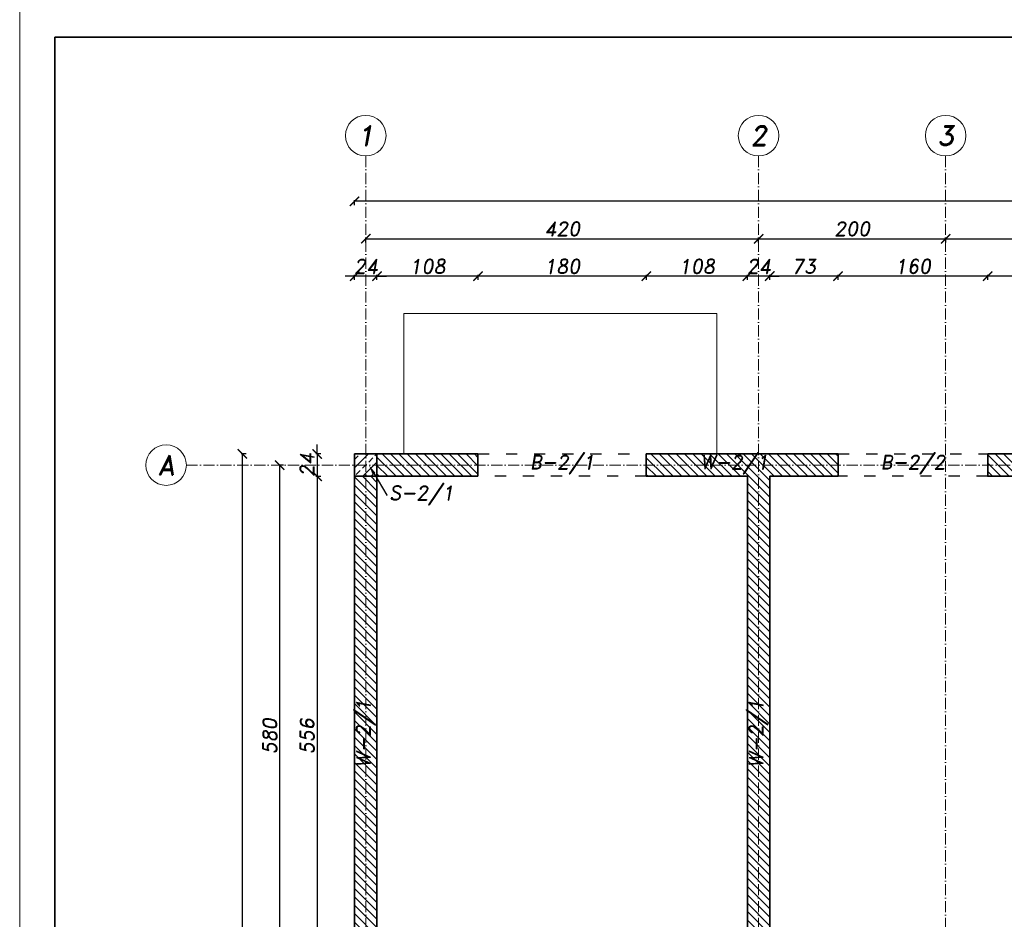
# Model space of a CAD drawing. Header units: millimetres. Extents: x 295948 to 312016, y 6878 to 18016.
# Tile 8 of 252: x 295948 to 297001, y 10353 to 11314. Entities that reach past the tile are written whole.
import ezdxf
from ezdxf import colors
from ezdxf.entities.mleader import LeaderData, LeaderLine
from ezdxf.math import Vec2, Vec3

# ---------------------------------------------------------------- set-up
doc = ezdxf.new("R2010")
doc.units = ezdxf.units.MM
doc.linetypes.add('ACAD_ISO03W100', pattern=[30, 12, -18])
doc.linetypes.add('ACAD_ISO10W100', pattern=[18, 12, -3, 0, -3])
for name, color, linetype, lineweight in [('konstrukcja', 3, 'Continuous', 35), ('konstrukcja wymiary', 1, 'Continuous', 13), ('kreskowanie', 253, 'Continuous', 0), ('linie widok', 2, 'Continuous', 18), ('opisy', 2, 'Continuous', 18), ('osie', 5, 'ACAD_ISO10W100', 13)]:
    doc.layers.add(name, color=color, linetype=linetype, lineweight=lineweight)
doc.layers.add('przerywane', color=6, linetype='ACAD_ISO03W100')
doc.styles.add('KONSTRUKCJA', font='romand.shx', dxfattribs={"oblique": 10})
doc.styles.get("Standard").update_dxf_attribs({"font": 'romand.shx', "oblique": 10})
doc.dimstyles.new('175', dxfattribs={"dimtxt": 15, "dimasz": 10, "dimexe": 1.25, "dimexo": 0.625, "dimgap": 3, "dimtad": 1, "dimdec": 0, "dimrnd": 0.5, "dimtxsty": 'KONSTRUKCJA', "dimblk": 'ARCHTICK', "dimcen": 2.5, "dimadec": 0, "dimazin": 0, "dimtfac": 1, "dimtdec": 0, "dimtix": 1, "dimtmove": 0, "dimatfit": 3, "dimfxl": 4, "dimfxlon": 1, "dimarcsym": 0})

# ---------------------------------------------------------------- blocks, each defined once
blk = doc.blocks.new('_ArchTick')
at = {"color": 0, "linetype": 'ByBlock', "lineweight": 13, "const_width": 0.15}
blk.add_lwpolyline([(-0.5, -0.5), (0.5, 0.5)], dxfattribs=at)
blk = doc.blocks.new('*D79')
at = {"layer": 'Defpoints', "color": 0, "transparency": 16777216}
for p in [(296738.4, 11080.3), (296318.4, 10850.3), (296738.4, 10850.3)]:
    blk.add_point(p, dxfattribs=at)
at = {"layer": 'konstrukcja wymiary', "color": 0, "lineweight": -2, "transparency": 16777216}
for p, q in [((296318.4, 11076.3), (296318.4, 11081.6)), ((296318.4, 11080.3), (296738.4, 11080.3)), ((296738.4, 11076.3), (296738.4, 11081.6))]:
    blk.add_line(p, q, dxfattribs=at)
at = {"layer": 'konstrukcja wymiary', "color": 0, "lineweight": -2, "transparency": 16777216, "xscale": 10, "yscale": 10, "zscale": 10, "rotation": 180}
blk.add_blockref('_ArchTick', (296318.4, 11080.3), dxfattribs=at)
at = {"layer": 'konstrukcja wymiary', "color": 0, "lineweight": -2, "transparency": 16777216, "xscale": 10, "yscale": 10, "zscale": 10}
blk.add_blockref('_ArchTick', (296738.4, 11080.3), dxfattribs=at)
at = {"layer": 'konstrukcja wymiary', "color": 0, "transparency": 16777216, "insert": (296528.4, 11090.8), "char_height": 15, "attachment_point": 5, "style": 'KONSTRUKCJA'}
blk.add_mtext('420', dxfattribs=at)
blk = doc.blocks.new('*D80')
at = {"layer": 'Defpoints', "color": 0, "transparency": 16777216}
for p in [(296938.4, 11080.3), (296738.4, 10850.3), (296938.4, 10850.3)]:
    blk.add_point(p, dxfattribs=at)
at = {"layer": 'konstrukcja wymiary', "color": 0, "lineweight": -2, "transparency": 16777216}
for p, q in [((296738.4, 11076.3), (296738.4, 11081.6)), ((296738.4, 11080.3), (296938.4, 11080.3)), ((296938.4, 11076.3), (296938.4, 11081.6))]:
    blk.add_line(p, q, dxfattribs=at)
at = {"layer": 'konstrukcja wymiary', "color": 0, "lineweight": -2, "transparency": 16777216, "xscale": 10, "yscale": 10, "zscale": 10, "rotation": 180}
blk.add_blockref('_ArchTick', (296738.4, 11080.3), dxfattribs=at)
at = {"layer": 'konstrukcja wymiary', "color": 0, "lineweight": -2, "transparency": 16777216, "xscale": 10, "yscale": 10, "zscale": 10}
blk.add_blockref('_ArchTick', (296938.4, 11080.3), dxfattribs=at)
at = {"layer": 'konstrukcja wymiary', "color": 0, "transparency": 16777216, "insert": (296838.4, 11090.8), "char_height": 15, "attachment_point": 5, "style": 'KONSTRUKCJA'}
blk.add_mtext('200', dxfattribs=at)
blk = doc.blocks.new('*D81')
at = {"layer": 'Defpoints', "color": 0, "transparency": 16777216}
for p in [(297358.4, 11080.3), (296938.4, 10850.3), (297358.4, 10850.3)]:
    blk.add_point(p, dxfattribs=at)
at = {"layer": 'konstrukcja wymiary', "color": 0, "lineweight": -2, "transparency": 16777216}
for p, q in [((296938.4, 11076.3), (296938.4, 11081.6)), ((296938.4, 11080.3), (297358.4, 11080.3)), ((297358.4, 11076.3), (297358.4, 11081.6))]:
    blk.add_line(p, q, dxfattribs=at)
at = {"layer": 'konstrukcja wymiary', "color": 0, "lineweight": -2, "transparency": 16777216, "xscale": 10, "yscale": 10, "zscale": 10, "rotation": 180}
blk.add_blockref('_ArchTick', (296938.4, 11080.3), dxfattribs=at)
at = {"layer": 'konstrukcja wymiary', "color": 0, "lineweight": -2, "transparency": 16777216, "xscale": 10, "yscale": 10, "zscale": 10}
blk.add_blockref('_ArchTick', (297358.4, 11080.3), dxfattribs=at)
at = {"layer": 'konstrukcja wymiary', "color": 0, "transparency": 16777216, "insert": (297148.4, 11090.8), "char_height": 15, "attachment_point": 5, "style": 'KONSTRUKCJA'}
blk.add_mtext('420', dxfattribs=at)
blk = doc.blocks.new('*D85')
at = {"layer": 'Defpoints', "color": 0, "transparency": 16777216}
for p in [(296306.4, 11120.3), (296306.4, 10850.3), (298090.4, 10850.3)]:
    blk.add_point(p, dxfattribs=at)
at = {"layer": 'konstrukcja wymiary', "color": 0, "lineweight": -2, "transparency": 16777216}
for p, q in [((296306.4, 11116.3), (296306.4, 11121.6)), ((298090.4, 11120.3), (296306.4, 11120.3)), ((298090.4, 11116.3), (298090.4, 11121.6))]:
    blk.add_line(p, q, dxfattribs=at)
at = {"layer": 'konstrukcja wymiary', "color": 0, "lineweight": -2, "transparency": 16777216, "xscale": 10, "yscale": 10, "zscale": 10, "rotation": 180}
blk.add_blockref('_ArchTick', (296306.4, 11120.3), dxfattribs=at)
at = {"layer": 'konstrukcja wymiary', "color": 0, "lineweight": -2, "transparency": 16777216, "xscale": 10, "yscale": 10, "zscale": 10}
blk.add_blockref('_ArchTick', (298090.4, 11120.3), dxfattribs=at)
at = {"layer": 'konstrukcja wymiary', "color": 0, "transparency": 16777216, "insert": (297198.4, 11130.8), "char_height": 15, "attachment_point": 5, "style": 'KONSTRUKCJA'}
blk.add_mtext('1784', dxfattribs=at)
blk = doc.blocks.new('*D77')
at = {"layer": 'Defpoints', "color": 0, "transparency": 16777216}
for p in [(296226.4, 10838.3), (296306.4, 10838.3), (296306.4, 10258.3)]:
    blk.add_point(p, dxfattribs=at)
at = {"layer": 'konstrukcja wymiary', "color": 0, "lineweight": -2, "transparency": 16777216}
for p, q in [((296230.4, 10838.3), (296225.1, 10838.3)), ((296226.4, 10258.3), (296226.4, 10838.3)), ((296230.4, 10258.3), (296225.1, 10258.3))]:
    blk.add_line(p, q, dxfattribs=at)
at = {"layer": 'konstrukcja wymiary', "color": 0, "lineweight": -2, "transparency": 16777216, "xscale": 10, "yscale": 10, "zscale": 10}
for p, rotation in [((296226.4, 10838.3), 90), ((296226.4, 10258.3), 270)]:
    blk.add_blockref('_ArchTick', p, dxfattribs=dict(at, rotation=rotation))
at = {"layer": 'konstrukcja wymiary', "color": 0, "transparency": 16777216, "insert": (296215.9, 10548.3), "char_height": 15, "attachment_point": 5, "rotation": 90, "style": 'KONSTRUKCJA'}
blk.add_mtext('580', dxfattribs=at)
blk = doc.blocks.new('*D78')
at = {"layer": 'Defpoints', "color": 0, "transparency": 16777216}
for p in [(296306.4, 10850.3), (296186.4, 9611.3), (296306.4, 9611.3)]:
    blk.add_point(p, dxfattribs=at)
at = {"layer": 'konstrukcja wymiary', "color": 0, "lineweight": -2, "transparency": 16777216}
for p, q in [((296190.4, 10850.3), (296185.1, 10850.3)), ((296186.4, 10850.3), (296186.4, 9611.3)), ((296190.4, 9611.3), (296185.1, 9611.3))]:
    blk.add_line(p, q, dxfattribs=at)
at = {"layer": 'konstrukcja wymiary', "color": 0, "lineweight": -2, "transparency": 16777216, "xscale": 10, "yscale": 10, "zscale": 10}
for p, rotation in [((296186.4, 10850.3), 90), ((296186.4, 9611.3), 270)]:
    blk.add_blockref('_ArchTick', p, dxfattribs=dict(at, rotation=rotation))
at = {"layer": 'konstrukcja wymiary', "color": 0, "transparency": 16777216, "insert": (296175.9, 10230.8), "char_height": 15, "attachment_point": 5, "rotation": 90, "style": 'KONSTRUKCJA'}
blk.add_mtext('1239', dxfattribs=at)
blk = doc.blocks.new('*D631')
at = {"layer": 'Defpoints', "color": 0, "transparency": 16777216}
for p in [(296983.4, 11040.3), (296983.4, 10826.3), (297148.4, 10826.3)]:
    blk.add_point(p, dxfattribs=at)
at = {"layer": 'konstrukcja wymiary', "color": 0, "lineweight": -2, "transparency": 16777216}
for p, q in [((296983.4, 11036.3), (296983.4, 11041.6)), ((297148.4, 11040.3), (296983.4, 11040.3)), ((297148.4, 11036.3), (297148.4, 11041.6))]:
    blk.add_line(p, q, dxfattribs=at)
at = {"layer": 'konstrukcja wymiary', "color": 0, "lineweight": -2, "transparency": 16777216, "xscale": 10, "yscale": 10, "zscale": 10, "rotation": 180}
blk.add_blockref('_ArchTick', (296983.4, 11040.3), dxfattribs=at)
at = {"layer": 'konstrukcja wymiary', "color": 0, "lineweight": -2, "transparency": 16777216, "xscale": 10, "yscale": 10, "zscale": 10}
blk.add_blockref('_ArchTick', (297148.4, 11040.3), dxfattribs=at)
at = {"layer": 'konstrukcja wymiary', "color": 0, "transparency": 16777216, "insert": (297065.9, 11050.8), "char_height": 15, "attachment_point": 5, "style": 'KONSTRUKCJA'}
blk.add_mtext('165', dxfattribs=at)
blk = doc.blocks.new('*D632')
at = {"layer": 'Defpoints', "color": 0, "transparency": 16777216}
for p in [(296823.4, 11040.3), (296823.4, 10826.3), (296983.4, 10826.3)]:
    blk.add_point(p, dxfattribs=at)
at = {"layer": 'konstrukcja wymiary', "color": 0, "lineweight": -2, "transparency": 16777216}
for p, q in [((296823.4, 11036.3), (296823.4, 11041.6)), ((296983.4, 11040.3), (296823.4, 11040.3)), ((296983.4, 11036.3), (296983.4, 11041.6))]:
    blk.add_line(p, q, dxfattribs=at)
at = {"layer": 'konstrukcja wymiary', "color": 0, "lineweight": -2, "transparency": 16777216, "xscale": 10, "yscale": 10, "zscale": 10, "rotation": 180}
blk.add_blockref('_ArchTick', (296823.4, 11040.3), dxfattribs=at)
at = {"layer": 'konstrukcja wymiary', "color": 0, "lineweight": -2, "transparency": 16777216, "xscale": 10, "yscale": 10, "zscale": 10}
blk.add_blockref('_ArchTick', (296983.4, 11040.3), dxfattribs=at)
at = {"layer": 'konstrukcja wymiary', "color": 0, "transparency": 16777216, "insert": (296903.4, 11050.8), "char_height": 15, "attachment_point": 5, "style": 'KONSTRUKCJA'}
blk.add_mtext('160', dxfattribs=at)
blk = doc.blocks.new('*D633')
at = {"layer": 'Defpoints', "color": 0, "transparency": 16777216}
for p in [(296750.4, 11040.3), (296750.4, 10826.3), (296823.4, 10826.3)]:
    blk.add_point(p, dxfattribs=at)
at = {"layer": 'konstrukcja wymiary', "color": 0, "lineweight": -2, "transparency": 16777216}
for p, q in [((296750.4, 11036.3), (296750.4, 11041.6)), ((296823.4, 11040.3), (296750.4, 11040.3)), ((296823.4, 11036.3), (296823.4, 11041.6))]:
    blk.add_line(p, q, dxfattribs=at)
at = {"layer": 'konstrukcja wymiary', "color": 0, "lineweight": -2, "transparency": 16777216, "xscale": 10, "yscale": 10, "zscale": 10, "rotation": 180}
blk.add_blockref('_ArchTick', (296750.4, 11040.3), dxfattribs=at)
at = {"layer": 'konstrukcja wymiary', "color": 0, "lineweight": -2, "transparency": 16777216, "xscale": 10, "yscale": 10, "zscale": 10}
blk.add_blockref('_ArchTick', (296823.4, 11040.3), dxfattribs=at)
at = {"layer": 'konstrukcja wymiary', "color": 0, "transparency": 16777216, "insert": (296786.9, 11050.8), "char_height": 15, "attachment_point": 5, "style": 'KONSTRUKCJA'}
blk.add_mtext('73', dxfattribs=at)
blk = doc.blocks.new('*D634')
at = {"layer": 'Defpoints', "color": 0, "transparency": 16777216}
for p in [(296726.4, 11040.3), (296726.4, 10826.3), (296750.4, 10826.3)]:
    blk.add_point(p, dxfattribs=at)
at = {"layer": 'konstrukcja wymiary', "color": 0, "lineweight": -2, "transparency": 16777216}
for p, q in [((296726.4, 11040.3), (296716.4, 11040.3)), ((296726.4, 11036.3), (296726.4, 11041.6)), ((296750.4, 11040.3), (296726.4, 11040.3)), ((296750.4, 11036.3), (296750.4, 11041.6)), ((296750.4, 11040.3), (296760.4, 11040.3))]:
    blk.add_line(p, q, dxfattribs=at)
at = {"layer": 'konstrukcja wymiary', "color": 0, "lineweight": -2, "transparency": 16777216, "xscale": 10, "yscale": 10, "zscale": 10}
blk.add_blockref('_ArchTick', (296726.4, 11040.3), dxfattribs=at)
at = {"layer": 'konstrukcja wymiary', "color": 0, "lineweight": -2, "transparency": 16777216, "xscale": 10, "yscale": 10, "zscale": 10, "rotation": 180}
blk.add_blockref('_ArchTick', (296750.4, 11040.3), dxfattribs=at)
at = {"layer": 'konstrukcja wymiary', "color": 0, "transparency": 16777216, "insert": (296738.4, 11050.8), "char_height": 15, "attachment_point": 5, "style": 'KONSTRUKCJA'}
blk.add_mtext('24', dxfattribs=at)
blk = doc.blocks.new('*D635')
at = {"layer": 'Defpoints', "color": 0, "transparency": 16777216}
for p in [(296618.4, 11040.3), (296618.4, 10826.3), (296726.4, 10826.3)]:
    blk.add_point(p, dxfattribs=at)
at = {"layer": 'konstrukcja wymiary', "color": 0, "lineweight": -2, "transparency": 16777216}
for p, q in [((296618.4, 11036.3), (296618.4, 11041.6)), ((296726.4, 11040.3), (296618.4, 11040.3)), ((296726.4, 11036.3), (296726.4, 11041.6))]:
    blk.add_line(p, q, dxfattribs=at)
at = {"layer": 'konstrukcja wymiary', "color": 0, "lineweight": -2, "transparency": 16777216, "xscale": 10, "yscale": 10, "zscale": 10, "rotation": 180}
blk.add_blockref('_ArchTick', (296618.4, 11040.3), dxfattribs=at)
at = {"layer": 'konstrukcja wymiary', "color": 0, "lineweight": -2, "transparency": 16777216, "xscale": 10, "yscale": 10, "zscale": 10}
blk.add_blockref('_ArchTick', (296726.4, 11040.3), dxfattribs=at)
at = {"layer": 'konstrukcja wymiary', "color": 0, "transparency": 16777216, "insert": (296672.4, 11050.8), "char_height": 15, "attachment_point": 5, "style": 'KONSTRUKCJA'}
blk.add_mtext('108', dxfattribs=at)
blk = doc.blocks.new('*D636')
at = {"layer": 'Defpoints', "color": 0, "transparency": 16777216}
for p in [(296438.4, 11040.3), (296438.4, 10826.3), (296618.4, 10826.3)]:
    blk.add_point(p, dxfattribs=at)
at = {"layer": 'konstrukcja wymiary', "color": 0, "lineweight": -2, "transparency": 16777216}
for p, q in [((296438.4, 11036.3), (296438.4, 11041.6)), ((296618.4, 11040.3), (296438.4, 11040.3)), ((296618.4, 11036.3), (296618.4, 11041.6))]:
    blk.add_line(p, q, dxfattribs=at)
at = {"layer": 'konstrukcja wymiary', "color": 0, "lineweight": -2, "transparency": 16777216, "xscale": 10, "yscale": 10, "zscale": 10, "rotation": 180}
blk.add_blockref('_ArchTick', (296438.4, 11040.3), dxfattribs=at)
at = {"layer": 'konstrukcja wymiary', "color": 0, "lineweight": -2, "transparency": 16777216, "xscale": 10, "yscale": 10, "zscale": 10}
blk.add_blockref('_ArchTick', (296618.4, 11040.3), dxfattribs=at)
at = {"layer": 'konstrukcja wymiary', "color": 0, "transparency": 16777216, "insert": (296528.4, 11050.8), "char_height": 15, "attachment_point": 5, "style": 'KONSTRUKCJA'}
blk.add_mtext('180', dxfattribs=at)
blk = doc.blocks.new('*D637')
at = {"layer": 'Defpoints', "color": 0, "transparency": 16777216}
for p in [(296330.4, 11040.3), (296330.4, 10850.3), (296438.4, 10826.3)]:
    blk.add_point(p, dxfattribs=at)
at = {"layer": 'konstrukcja wymiary', "color": 0, "lineweight": -2, "transparency": 16777216}
for p, q in [((296330.4, 11036.3), (296330.4, 11041.6)), ((296438.4, 11040.3), (296330.4, 11040.3)), ((296438.4, 11036.3), (296438.4, 11041.6))]:
    blk.add_line(p, q, dxfattribs=at)
at = {"layer": 'konstrukcja wymiary', "color": 0, "lineweight": -2, "transparency": 16777216, "xscale": 10, "yscale": 10, "zscale": 10, "rotation": 180}
blk.add_blockref('_ArchTick', (296330.4, 11040.3), dxfattribs=at)
at = {"layer": 'konstrukcja wymiary', "color": 0, "lineweight": -2, "transparency": 16777216, "xscale": 10, "yscale": 10, "zscale": 10}
blk.add_blockref('_ArchTick', (296438.4, 11040.3), dxfattribs=at)
at = {"layer": 'konstrukcja wymiary', "color": 0, "transparency": 16777216, "insert": (296384.4, 11050.8), "char_height": 15, "attachment_point": 5, "style": 'KONSTRUKCJA'}
blk.add_mtext('108', dxfattribs=at)
blk = doc.blocks.new('*D638')
at = {"layer": 'Defpoints', "color": 0, "transparency": 16777216}
for p in [(296306.4, 11040.3), (296306.4, 10850.3), (296330.4, 10850.3)]:
    blk.add_point(p, dxfattribs=at)
at = {"layer": 'konstrukcja wymiary', "color": 0, "lineweight": -2, "transparency": 16777216}
for p, q in [((296306.4, 11040.3), (296296.4, 11040.3)), ((296306.4, 11036.3), (296306.4, 11041.6)), ((296330.4, 11040.3), (296306.4, 11040.3)), ((296330.4, 11036.3), (296330.4, 11041.6)), ((296330.4, 11040.3), (296340.4, 11040.3))]:
    blk.add_line(p, q, dxfattribs=at)
at = {"layer": 'konstrukcja wymiary', "color": 0, "lineweight": -2, "transparency": 16777216, "xscale": 10, "yscale": 10, "zscale": 10}
blk.add_blockref('_ArchTick', (296306.4, 11040.3), dxfattribs=at)
at = {"layer": 'konstrukcja wymiary', "color": 0, "lineweight": -2, "transparency": 16777216, "xscale": 10, "yscale": 10, "zscale": 10, "rotation": 180}
blk.add_blockref('_ArchTick', (296330.4, 11040.3), dxfattribs=at)
at = {"layer": 'konstrukcja wymiary', "color": 0, "transparency": 16777216, "insert": (296318.4, 11050.8), "char_height": 15, "attachment_point": 5, "style": 'KONSTRUKCJA'}
blk.add_mtext('24', dxfattribs=at)
blk = doc.blocks.new('*D639')
at = {"layer": 'Defpoints', "color": 0, "transparency": 16777216}
for p in [(296306.4, 10850.3), (296266.4, 10826.3), (296306.4, 10826.3)]:
    blk.add_point(p, dxfattribs=at)
at = {"layer": 'konstrukcja wymiary', "color": 0, "lineweight": -2, "transparency": 16777216}
for p, q in [((296266.4, 10850.3), (296266.4, 10860.3)), ((296270.4, 10850.3), (296265.1, 10850.3)), ((296266.4, 10850.3), (296266.4, 10826.3)), ((296270.4, 10826.3), (296265.1, 10826.3)), ((296266.4, 10826.3), (296266.4, 10816.3))]:
    blk.add_line(p, q, dxfattribs=at)
at = {"layer": 'konstrukcja wymiary', "color": 0, "lineweight": -2, "transparency": 16777216, "xscale": 10, "yscale": 10, "zscale": 10}
for p, rotation in [((296266.4, 10850.3), 270), ((296266.4, 10826.3), 90)]:
    blk.add_blockref('_ArchTick', p, dxfattribs=dict(at, rotation=rotation))
at = {"layer": 'konstrukcja wymiary', "color": 0, "transparency": 16777216, "insert": (296255.9, 10838.3), "char_height": 15, "attachment_point": 5, "rotation": 90, "style": 'KONSTRUKCJA'}
blk.add_mtext('24', dxfattribs=at)
blk = doc.blocks.new('*D640')
at = {"layer": 'Defpoints', "color": 0, "transparency": 16777216}
for p in [(296306.4, 10826.3), (296266.4, 10270.3), (296330.4, 10270.3)]:
    blk.add_point(p, dxfattribs=at)
at = {"layer": 'konstrukcja wymiary', "color": 0, "lineweight": -2, "transparency": 16777216}
for p, q in [((296270.4, 10826.3), (296265.1, 10826.3)), ((296266.4, 10826.3), (296266.4, 10270.3)), ((296270.4, 10270.3), (296265.1, 10270.3))]:
    blk.add_line(p, q, dxfattribs=at)
at = {"layer": 'konstrukcja wymiary', "color": 0, "lineweight": -2, "transparency": 16777216, "xscale": 10, "yscale": 10, "zscale": 10}
for p, rotation in [((296266.4, 10826.3), 90), ((296266.4, 10270.3), 270)]:
    blk.add_blockref('_ArchTick', p, dxfattribs=dict(at, rotation=rotation))
at = {"layer": 'konstrukcja wymiary', "color": 0, "transparency": 16777216, "insert": (296255.9, 10548.3), "char_height": 15, "attachment_point": 5, "rotation": 90, "style": 'KONSTRUKCJA'}
blk.add_mtext('556', dxfattribs=at)

msp = doc.modelspace()

# ---------------------------------------------------------------- hatches: boundary and pattern name
at = {"layer": 'kreskowanie'}
h = msp.add_hatch(dxfattribs=at)
h.set_pattern_fill('ANSI33', color=256, scale=2, style=0)
h.set_pattern_definition([(45, (0, -2287.5), (-8.9802561, 8.9802561), []), (45, (8.98, -2287.5), (-8.9802561, 8.9802561), [6.35, -3.175])])
h.paths.add_polyline_path([(296330.362, 10826.342), (296306.362, 10826.342), (296306.362, 10850.343), (296330.362, 10850.343)])
h = msp.add_hatch(dxfattribs=at)
h.set_pattern_fill('ANSI31', color=256, scale=2, angle=90, style=0)
h.set_pattern_definition([(135, (-0.9, 969.281), (-4.49012806, -4.49012806), [])])
h.paths.add_polyline_path([(296823.362, 10850.343), (296618.362, 10850.343), (296618.362, 10826.342), (296726.362, 10826.342), (296726.362, 10270.343), (296706.362, 10270.343), (296706.362, 10246.343), (296926.362, 10246.343), (296926.362, 10226.343), (296950.362, 10226.343), (296950.362, 10246.343), (297161.362, 10246.343), (297161.362, 10270.343), (296750.362, 10270.343), (296750.362, 10826.342), (296823.362, 10826.342)])
h.paths.add_polyline_path([(297148.362, 10850.343), (296983.362, 10850.343), (296983.362, 10826.342), (297148.362, 10826.342), (297148.362, 10826.342)], flags=17)
h.paths.add_polyline_path([(296438.362, 10850.343), (296330.362, 10850.343), (296330.362, 10826.342), (296438.362, 10826.342)])
h.paths.add_polyline_path([(296330.362, 10826.342), (296306.362, 10826.342), (296306.362, 10039.343), (296330.362, 10039.358), (296330.362, 10246.343), (296616.362, 10246.343), (296616.362, 10270.343), (296330.362, 10270.343)])
h.paths.add_polyline_path([(296330.362, 9984.358), (296306.362, 9984.358), (296306.362, 9635.343), (296330.362, 9635.343)])
h.paths.add_polyline_path([(296405.362, 9635.343), (296330.362, 9635.343), (296330.362, 9611.343), (296405.362, 9611.343)])
h.paths.add_polyline_path([(296713.362, 9635.343), (296555.362, 9635.343), (296555.362, 9611.343), (296713.362, 9611.343)])
h.paths.add_polyline_path([(296926.362, 9635.343), (296863.362, 9635.343), (296863.362, 9611.343), (296926.362, 9611.343)])
h.paths.add_polyline_path([(296950.362, 9671.343), (297031.027, 9671.343), (297031.027, 9695.343), (296950.362, 9695.343), (296950.362, 10126.343), (296926.362, 10126.343), (296926.362, 9635.343), (296950.362, 9635.343)])
h.paths.add_polyline_path([(297258.362, 9695.343), (297181.027, 9695.343), (297181.027, 9671.343), (297258.362, 9671.343)])
h.paths.add_polyline_path([(297470.362, 10131.343), (297446.362, 10131.343), (297446.362, 9695.343), (297408.362, 9695.343), (297408.362, 9671.343), (297446.362, 9671.343), (297446.362, 9635.343), (297470.362, 9635.343)])
h.paths.add_polyline_path([(297533.362, 9635.343), (297470.362, 9635.343), (297470.362, 9611.343), (297533.362, 9611.343)])
h.paths.add_polyline_path([(297841.362, 9635.343), (297683.362, 9635.343), (297683.362, 9611.343), (297841.362, 9611.343)])
h.paths.add_polyline_path([(298066.362, 9635.343), (297991.362, 9635.343), (297991.362, 9611.343), (298066.362, 9611.343)])
h.paths.add_polyline_path([(298090.362, 9984.343), (298066.478, 9984.343), (298066.362, 9635.343), (298090.362, 9635.343)])
h.paths.add_polyline_path([(298090.362, 10826.342), (298066.362, 10826.342), (298066.362, 10270.343), (297780.362, 10270.343), (297780.362, 10246.343), (298066.478, 10246.343), (298066.478, 10039.343), (298090.362, 10039.343)])
h.paths.add_polyline_path([(297670.362, 10826.342), (297778.362, 10826.342), (297778.362, 10850.343), (297573.362, 10850.343), (297573.362, 10826.342), (297646.362, 10826.342), (297646.362, 10270.343), (297261.362, 10270.343), (297261.362, 10246.343), (297446.362, 10246.343), (297446.362, 10231.343), (297470.362, 10231.343), (297470.362, 10246.343), (297690.362, 10246.343), (297690.362, 10270.343), (297670.362, 10270.343)])
h.paths.add_polyline_path([(298066.362, 10850.343), (297958.362, 10850.343), (297958.362, 10826.342), (298066.362, 10826.342)])
h.paths.add_polyline_path([(297413.362, 10850.343), (297248.362, 10850.343), (297248.362, 10826.342), (297346.362, 10826.342), (297346.362, 10552.443), (297370.362, 10552.443), (297370.362, 10826.342), (297413.362, 10826.342)])

# ---------------------------------------------------------------- linework, layer by layer
at = {"layer": 'konstrukcja'}
for p, q in [((296438.362, 10850.343), (296306.362, 10850.343)), ((296306.362, 10850.343), (296306.362, 10039.343)), ((296438.362, 10826.342), (296438.362, 10850.343)), ((296618.362, 10850.343), (296618.362, 10826.342)), ((296823.362, 10850.343), (296618.362, 10850.343)), ((296823.362, 10826.342), (296823.362, 10850.343)), ((296330.362, 10270.343), (296330.362, 10826.342)), ((296330.362, 10826.342), (296438.362, 10826.342)), ((296618.362, 10826.342), (296726.362, 10826.342)), ((296726.362, 10826.342), (296726.362, 10270.343)), ((296750.362, 10270.343), (296750.362, 10826.342)), ((296750.362, 10826.342), (296823.362, 10826.342))]:
    msp.add_line(p, q, dxfattribs=at)
for points in [[(295985.908, 11295.687), (299060.908, 11295.687), (299060.908, 9143.187), (295985.908, 9143.187)], [(296330.362, 10826.342), (296306.362, 10826.342), (296306.362, 10850.343), (296330.362, 10850.343)], [(296983.362, 10850.343), (297148.362, 10850.343), (297148.362, 10826.342), (296983.362, 10826.342)]]:
    msp.add_lwpolyline(points, close=True, dxfattribs=at)
at = {"layer": 'konstrukcja wymiary'}
msp.add_lwpolyline([(295948.408, 11333.187), (299098.408, 11333.187), (299098.408, 9105.687), (295948.408, 9105.687)], close=True, dxfattribs=at)
at = {"layer": 'linie widok'}
for p, q in [((296359.248, 10850.343), (296359.248, 11000.343)), ((296359.248, 11000.343), (296693.648, 11000.343)), ((296693.648, 11000.343), (296693.648, 10850.343))]:
    msp.add_line(p, q, dxfattribs=at)
at = {"layer": 'opisy'}
for centre in [(296318.362, 11190.488), (296738.362, 11190.488), (296938.362, 11190.488), (296104.945, 10838.343)]:
    msp.add_circle(centre, 21.7, dxfattribs=at)
at = {"layer": 'osie'}
for p, q in [((296318.362, 11168.788), (296318.362, 9549.608)), ((296738.362, 11168.788), (296738.362, 9549.608)), ((296938.362, 11168.788), (296938.362, 9549.608)), ((296126.645, 10838.343), (298155.44, 10838.343))]:
    msp.add_line(p, q, dxfattribs=at)
at = {"layer": 'przerywane'}
for p, q in [((296438.362, 10850.343), (296618.362, 10850.343)), ((296823.362, 10850.343), (296983.362, 10850.343)), ((296618.362, 10826.342), (296438.362, 10826.342)), ((296983.362, 10826.342), (296823.362, 10826.342))]:
    msp.add_line(p, q, dxfattribs=at)

# ---------------------------------------------------------------- texts
at = {"layer": 'opisy', "char_height": 21, "width": 6.92519, "attachment_point": 5}
for s, insert in [('1', (296318.362, 11190.488)), ('2', (296738.362, 11190.488)), ('3', (296938.362, 11190.488)), ('A', (296104.945, 10838.343))]:
    msp.add_mtext(s, dxfattribs=dict(at, insert=insert))
at = {"layer": 'opisy', "char_height": 15, "attachment_point": 5}
for s, insert in [('B-2/1', (296528.362, 10838.843)), ('W-2/1', (296712.441, 10838.843)), ('B-2/2', (296903.362, 10838.843))]:
    msp.add_mtext(s, dxfattribs=dict(at, insert=insert))
at = {"layer": 'opisy', "char_height": 15, "attachment_point": 5, "rotation": 90}
for insert in [(296318.362, 10551.317), (296738.362, 10551.317)]:
    msp.add_mtext('W-2/1', dxfattribs=dict(at, insert=insert))

# ---------------------------------------------------------------- dimensions: what is measured, and where the dimension line sits
at = {"layer": 'konstrukcja wymiary'}
for base, p1, p2, picture, middle in [((296306.362, 11120.343), (298090.362, 10850.343), (296306.362, 10850.343), '*D85', (297198.362, 11130.843)), ((296738.362, 11080.343), (296318.362, 10850.343), (296738.362, 10850.343), '*D79', (296528.362, 11090.843))]:
    dim = msp.add_linear_dim(base=base, p1=p1, p2=p2, dimstyle='175', dxfattribs=at)
    dim.commit()
    dim.dimension.update_dxf_attribs({"geometry": picture, "text_midpoint": middle})
for base, p1, p2, picture, middle in [((296938.362, 11080.343), (296738.362, 10850.343), (296938.362, 10850.343), '*D80', (296838.362, 11090.843)), ((297358.362, 11080.343), (296938.362, 10850.343), (297358.362, 10850.343), '*D81', (297148.362, 11090.843)), ((296306.362, 11040.343), (296330.362, 10850.343), (296306.362, 10850.343), '*D638', (296318.362, 11050.843)), ((296330.362, 11040.343), (296438.362, 10826.342), (296330.362, 10850.343), '*D637', (296384.362, 11050.843)), ((296438.362, 11040.343), (296618.362, 10826.342), (296438.362, 10826.342), '*D636', (296528.362, 11050.843)), ((296618.362, 11040.343), (296726.362, 10826.342), (296618.362, 10826.342), '*D635', (296672.362, 11050.843)), ((296726.362, 11040.343), (296750.362, 10826.342), (296726.362, 10826.342), '*D634', (296738.362, 11050.843)), ((296750.362, 11040.343), (296823.362, 10826.342), (296750.362, 10826.342), '*D633', (296786.862, 11050.843)), ((296823.362, 11040.343), (296983.362, 10826.342), (296823.362, 10826.342), '*D632', (296903.362, 11050.843)), ((296983.362, 11040.343), (297148.362, 10826.342), (296983.362, 10826.342), '*D631', (297065.862, 11050.843))]:
    dim = msp.add_linear_dim(base=base, p1=p1, p2=p2, dimstyle='175', override={"dimtmove": 1}, dxfattribs=at)
    dim.commit()
    dim.dimension.update_dxf_attribs({"geometry": picture, "text_midpoint": middle})
for base, p2, picture, middle in [((296186.362, 9611.343), (296306.362, 9611.343), '*D78', (296175.862, 10230.843)), ((296266.362, 10826.342), (296306.362, 10826.342), '*D639', (296255.862, 10838.343))]:
    dim = msp.add_linear_dim(base=base, p1=(296306.362, 10850.343), p2=p2, angle=90, dimstyle='175', dxfattribs=at)
    dim.commit()
    dim.dimension.update_dxf_attribs({"geometry": picture, "text_midpoint": middle})
for base, p1, p2, picture, middle in [((296226.362, 10838.343), (296306.362, 10258.343), (296306.362, 10838.343), '*D77', (296215.862, 10548.343)), ((296266.362, 10270.343), (296306.362, 10826.342), (296330.362, 10270.343), '*D640', (296255.862, 10548.343))]:
    dim = msp.add_linear_dim(base=base, p1=p1, p2=p2, angle=90, dimstyle='175', override={"dimtmove": 1}, dxfattribs=at)
    dim.commit()
    dim.dimension.update_dxf_attribs({"geometry": picture, "text_midpoint": middle})

# ---------------------------------------------------------------- leaders
at = {"layer": 'opisy'}
ml = msp.add_multileader_mtext('Standard', dxfattribs=at)
ml.set_content('S-2/1', color=256, style='KONSTRUKCJA')
ml.set_leader_properties()
ml.build(insert=Vec2(0, 0))
ml.multileader.update_dxf_attribs({"dogleg_length": 0.36, "arrow_head_size": 10})
ctx = ml.context
ctx.base_point, ctx.char_height, ctx.arrow_head_size, ctx.landing_gap_size, ctx.plane_origin = Vec3(296341.409, 10806.027), 15, 10, 1.98, Vec3(296404.66, 10817.424)
notes = []
notes.append((ctx, [(0, (1, 1, 0), (296341.049, 10806.027), (1, 0), 0.36, [(0, [(296321.776, 10838.343)], 0, [])])]))
ctx.mtext.insert, ctx.mtext.flow_direction = Vec3(296343.389, 10816.027), 5
for ctx, leaders in notes:
    for number, flags, end, landing, length, lines in leaders:
        leader = LeaderData()
        leader.index, (leader.has_last_leader_line, leader.has_dogleg_vector, leader.attachment_direction) = number, flags
        leader.last_leader_point, leader.dogleg_vector, leader.dogleg_length = Vec3(end), Vec3(landing), length
        for number, points, colour, breaks in lines:
            line = LeaderLine()
            line.index, line.vertices, line.color, line.breaks = number, Vec3.list(points), colors.encode_raw_color(colour), breaks
            leader.lines.append(line)
        ctx.leaders.append(leader)

doc.saveas('drawing.dxf')
